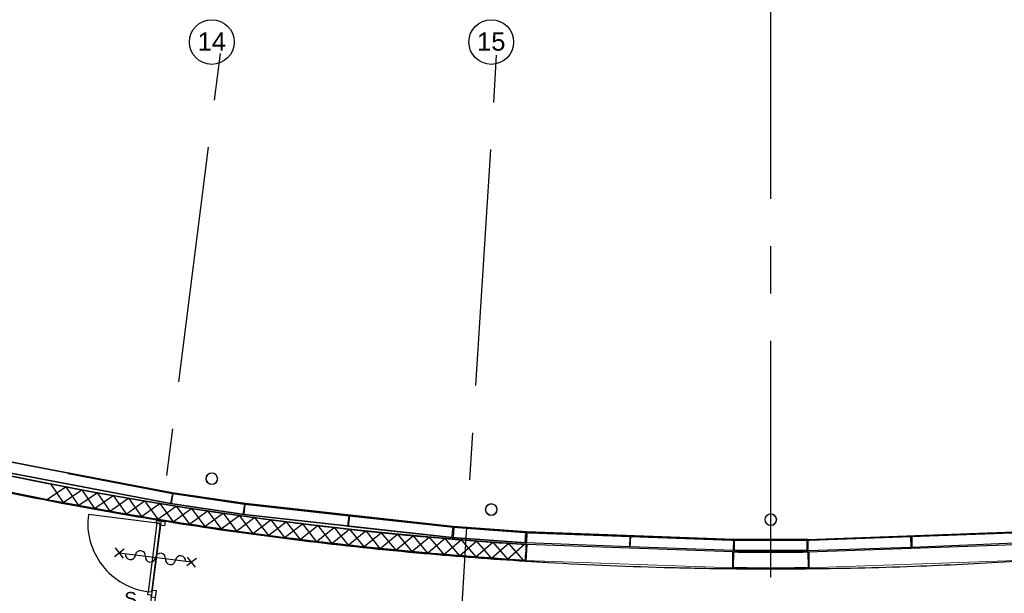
# Model space of a CAD drawing. Header units: millimetres. Extents: x -5940 to 121280, y -35718 to 26615.
# Tile 16 of 51: x 46172 to 59385, y -14546 to -6843. Entities that reach past the tile are written whole.
import ezdxf

# ---------------------------------------------------------------- set-up
doc = ezdxf.new("R2010")
doc.units = ezdxf.units.MM
doc.header["$LTSCALE"] = 100
doc.linetypes.add('CENTER', pattern=[50.8, 31.75, -6.35, 6.35, -6.35])
for name, color, linetype in [('AL22----_BINNENWAND', 2, 'Continuous'), ('AL28----_CONSTRUCTIES', 4, 'Continuous'), ('AL32----_BINNENKOZIJN', 1, 'Continuous'), ('BL$7----_STRAMIEN', 8, 'Continuous'), ('BL$8----_RUIMTENUMMER', 2, 'Continuous')]:
    doc.layers.add(name, color=color, linetype=linetype)
doc.styles.add('Arial', font='arial.ttf', dxfattribs={"height": 180})
doc.styles.add('Arial_4', font='arial.ttf', dxfattribs={"height": 245.883234})

# ---------------------------------------------------------------- blocks, each defined once
blk = doc.blocks.new('28_GdV_staal_buis_kolom - B160x6_3-V964-_--_100 begane grond')
at = {"linetype": 'ByBlock', "lineweight": -2}
h = blk.add_hatch(dxfattribs=at)
h.set_pattern_fill('FP_731', color=0, style=0, pattern_type=2)
h.set_pattern_definition([(45, (-51904.06, -18706.93), (-106.066, 106.066), [])])
h.paths.add_polyline_path([(0, -80), (31, -74), (57, -57), (74, -31), (80, 0), (74, 31), (57, 57), (31, 74), (0, 80), (-31, 74), (-57, 57), (-74, 31), (-80, 0), (-74, -31), (-56, -57), (-31, -74)], flags=0)
h.paths.add_polyline_path([(0, -74), (-28, -68), (-52, -52), (-68, -28), (-74, 0), (-68, 28), (-52, 52), (-28, 68), (0, 74), (28, 68), (52, 52), (68, 28), (74, 0), (68, -28), (52, -52), (28, -68)], flags=0)
at = {"color": 0, "linetype": 'ByBlock', "lineweight": -2}
for radius, start, end in [(80, 0, 180), (80, 180, 0), (73.7, 360, 180), (73.7, 180, 360)]:
    blk.add_arc((0, 0), radius, start, end, dxfattribs=at)
blk = doc.blocks.new('28_GdV_staal_buis_kolom - B160x6_3-V965-_--_100 begane grond')
at = {"linetype": 'ByBlock', "lineweight": -2}
h = blk.add_hatch(dxfattribs=at)
h.set_pattern_fill('FP_732', color=0, style=0, pattern_type=2)
h.set_pattern_definition([(45, (-55654.06, -18292.69), (-106.066, 106.066), [])])
h.paths.add_polyline_path([(0, -80), (31, -74), (57, -57), (74, -31), (80, 0), (74, 31), (57, 57), (31, 74), (0, 80), (-31, 74), (-57, 57), (-74, 31), (-80, 0), (-74, -31), (-57, -57), (-31, -74), (-27, -75)], flags=0)
h.paths.add_polyline_path([(0, -74), (-28, -68), (-52, -52), (-68, -28), (-74, 0), (-68, 28), (-52, 52), (-27, 68), (0, 74), (28, 68), (52, 52), (68, 28), (74, 0), (68, -28), (52, -52), (28, -68)], flags=0)
at = {"color": 0, "linetype": 'ByBlock', "lineweight": -2}
for radius, start, end in [(80, 0, 180), (80, 180, 0), (73.7, 360, 180), (73.7, 180, 360)]:
    blk.add_arc((0, 0), radius, start, end, dxfattribs=at)
blk = doc.blocks.new('28_GdV_staal_buis_kolom - B160x6_3-V966-_--_100 begane grond')
at = {"linetype": 'ByBlock', "lineweight": -2}
h = blk.add_hatch(dxfattribs=at)
h.set_pattern_fill('FP_733', color=0, style=0, pattern_type=2)
h.set_pattern_definition([(45, (-59404.06, -18156.87), (-106.066, 106.066), [])])
h.paths.add_polyline_path([(0, -80), (31, -74), (57, -57), (74, -31), (80, 0), (74, 31), (57, 57), (31, 74), (0, 80), (-31, 74), (-57, 57), (-74, 31), (-80, 0), (-74, -31), (-57, -57), (-31, -74)], flags=0)
h.paths.add_polyline_path([(0, -74), (-28, -68), (-52, -52), (-68, -28), (-74, 0), (-68, 28), (-52, 52), (-28, 68), (3, 73), (28, 68), (52, 52), (68, 28), (74, 0), (68, -28), (52, -52), (28, -68), (3, -73)], flags=0)
at = {"color": 0, "linetype": 'ByBlock', "lineweight": -2}
for radius, start, end in [(80, 0, 180), (80, 180, 0), (73.7, 360, 180), (73.7, 180, 360)]:
    blk.add_arc((0, 0), radius, start, end, dxfattribs=at)
blk = doc.blocks.new('Grid - r_3_0mm-7309776-_--_100 begane grond')
at = {"color": 0, "linetype": 'ByBlock', "lineweight": -2}
blk.add_circle((0, 0), 3, dxfattribs=at)
blk = doc.blocks.new('begane grond - begane grond_dwg_AS65ZSDA-9305741-_--_100 begane grond')
at = {"color": 0, "linetype": 'ByBlock', "lineweight": -2}
for p, q in [((-0.81, 5.68), (0.82, 7.32)), ((0.8, 5.71), (-0.78, 7.29)), ((0, -6.51), (0, 6.51)), ((-0.81, -7.35), (0.82, -5.71)), ((0.8, -7.32), (-0.78, -5.74))]:
    blk.add_line(p, q, dxfattribs=at)
for centre, start, end in [((0, 4.52), 90, 270), ((0, 2.71), 270, 90), ((0, 0.9), 90, 270), ((0, -0.9), 270, 90), ((0, -2.71), 90, 270), ((0, -4.52), 270, 90)]:
    blk.add_arc(centre, 0.905, start, end, dxfattribs=at)

msp = doc.modelspace()

# ---------------------------------------------------------------- linework, layer by layer
at = {"layer": 'AL22----_BINNENWAND', "lineweight": 35}
for p, q in [((46482, -12864), (45423, -12662)), ((45392, -12808), (48195, -13342)), ((48220, -13195), (46482, -12864)), ((49202, -13342), (48220, -13195)), ((48195, -13342), (49183, -13489)), ((51985, -13649), (49202, -13342)), ((49183, -13489), (51972, -13797)), ((52977, -13721), (51985, -13649)), ((51972, -13797), (52968, -13870)), ((52968, -13870), (52971, -13870)), ((55753, -13834), (55750, -13971)), ((55753, -13822), (55753, -13834)), ((56747, -13822), (55753, -13822)), ((56750, -13971), (56747, -13822)), ((52963, -14104), (52970, -13890)), ((55741, -13990), (55741, -14204)), ((55750, -13971), (56750, -13971)), ((56761, -14204), (56753, -13991))]:
    msp.add_line(p, q, dxfattribs=at)
at = {"layer": 'AL22----_BINNENWAND'}
for p, q in [((46584, -13077), (46754, -13327)), ((55753, -13822), (52977, -13721)), ((52948, -13889), (52721, -14088)), ((52967, -13890), (52954, -14103)), ((52963, -14104), (52976, -13890)), ((52977, -13890), (52963, -14114)), ((55740, -13991), (52977, -13890)), ((55740, -13991), (55738, -14215)), ((55750, -13991), (55748, -14205)), ((56750, -13991), (56752, -14205)), ((56753, -13991), (59524, -13890)), ((56760, -13991), (56762, -14215))]:
    msp.add_line(p, q, dxfattribs=at)
at = {"layer": 'AL22----_BINNENWAND', "lineweight": 25}
for q in [(52971, -13870), (52976, -13731)]:
    msp.add_line((52976, -13733), q, dxfattribs=at)
at = {"layer": 'AL22----_BINNENWAND', "lineweight": 13}
for p, q in [((59523, -13721), (56747, -13822)), ((52955, -14079), (52954, -14104)), ((52954, -14104), (55741, -14204)), ((52957, -14029), (52955, -14079)), ((55742, -14179), (55744, -14129)), ((56759, -14204), (59546, -14104)), ((55741, -14204), (55742, -14179))]:
    msp.add_line(p, q, dxfattribs=at)
at = {"layer": 'AL22----_BINNENWAND', "lineweight": 35, "flags": 128}
for points in [[(52970, -13890), (52382, -13850), (51796, -13803), (51211, -13749), (50628, -13689), (50048, -13622), (49470, -13549), (48894, -13469), (48322, -13383), (47752, -13290), (47186, -13191), (46624, -13085), (46065, -12974), (45510, -12856), (44959, -12731), (44413, -12601)], [(56753, -13991), (56247, -13993), (55741, -13990)]]:
    msp.add_lwpolyline(points, dxfattribs=at)
at = {"layer": 'AL22----_BINNENWAND', "flags": 128}
for points in [[(46824, -12939), (48221, -13205), (48195, -13342), (46798, -13076)], [(46965, -13367), (46794, -13117), (46544, -13287)], [(46755, -13327), (47005, -13157), (47177, -13406)], [(47388, -13444), (47215, -13195), (46966, -13367)], [(48221, -13205), (49189, -13350), (50588, -13505), (51987, -13659), (53005, -13732), (55724, -13831), (56776, -13831), (59495, -13732)], [(59495, -13732), (56776, -13831), (55724, -13831), (53005, -13732), (51987, -13659), (50588, -13505), (49189, -13350), (48221, -13205), (49189, -13350), (50588, -13505), (51987, -13659), (53005, -13732), (55724, -13831), (56776, -13831), (59495, -13732)], [(59495, -13732), (56776, -13831), (55724, -13831), (53005, -13732), (51987, -13659), (50588, -13505), (49189, -13350), (48221, -13205), (49189, -13350), (50588, -13505), (51987, -13659), (53005, -13732), (55724, -13831), (56776, -13831), (59495, -13732)], [(59495, -13732), (56776, -13831), (55724, -13831), (53005, -13732), (51987, -13659), (50588, -13505), (49189, -13350), (48221, -13205), (49189, -13350), (50588, -13505), (51987, -13659), (53005, -13732), (55724, -13831), (56776, -13831), (59495, -13732)], [(47178, -13406), (47426, -13233), (47600, -13480)], [(47812, -13516), (47637, -13270), (47389, -13444)], [(47601, -13481), (47848, -13305), (48024, -13551)], [(48236, -13585), (48059, -13340), (47813, -13516)], [(48025, -13551), (48270, -13374), (48449, -13618)], [(48661, -13651), (48482, -13407), (48237, -13585)], [(48450, -13619), (48693, -13439), (48874, -13682)], [(49087, -13712), (48905, -13470), (48662, -13651)], [(48875, -13682), (49117, -13500), (49300, -13741)], [(49513, -13770), (49329, -13529), (49088, -13712)], [(49300, -13742), (49541, -13558), (49726, -13797)], [(49939, -13824), (49753, -13585), (49514, -13770)], [(49727, -13798), (49966, -13612), (50152, -13850)], [(50366, -13875), (50178, -13637), (49940, -13824)], [(50153, -13850), (50391, -13662), (50579, -13899)], [(51649, -14005), (51455, -13772), (51222, -13965), (51029, -13732), (50793, -13922), (50603, -13686), (50367, -13875)], [(50580, -13899), (50816, -13709), (51006, -13944)], [(51009, -13945), (51242, -13752), (51435, -13985)], [(51436, -13985), (51668, -13791), (51863, -14023)], [(52077, -14041), (51881, -13810), (51650, -14005)], [(51864, -14023), (52094, -13827), (52291, -14057)], [(52505, -14073), (52308, -13844), (52078, -14041)], [(52292, -14057), (52521, -13860), (52720, -14088)], [(55765, -13971), (55765, -13832), (56735, -13832), (56735, -13971), (55765, -13971)], [(52934, -14102), (52735, -13875), (52506, -14073)]]:
    msp.add_lwpolyline(points, dxfattribs=at)
for points in [[(48231, -13207), (49189, -13350), (49168, -13487), (48210, -13344)], [(50572, -13643), (49183, -13489), (49199, -13351), (50588, -13505)], [(50582, -13644), (51972, -13797), (51987, -13659), (50598, -13506)], [(51997, -13660), (51987, -13798), (52953, -13869), (52964, -13730)]]:
    msp.add_lwpolyline(points, close=True, dxfattribs=at)
at = {"layer": 'AL22----_BINNENWAND'}
for points in [[(52976, -13730), (54359, -13781), (54356, -13920), (52971, -13870)], [(59524, -13732), (58142, -13788), (58145, -13927), (59529, -13870)], [(54371, -13781), (55754, -13832), (55750, -13971), (54366, -13920)], [(58131, -13788), (56747, -13831), (56750, -13970), (58135, -13928)]]:
    msp.add_lwpolyline(points, close=True, dxfattribs=at)
for radius, start in [(49060, 256.3613), (49274, 256.361)]:
    msp.add_arc((55974, 35078), radius, start, 266.4962, dxfattribs=at)
for points, knots in [([(44414, -12599), (44684, -12665), (44955, -12729), (45694, -12897), (46164, -12995), (47112, -13179), (47590, -13264), (48553, -13420), (49038, -13492), (50014, -13620), (50504, -13677), (51490, -13778), (51985, -13821), (52643, -13869), (52805, -13880), (52967, -13890)], [1.1643497, 1.1643497, 1.1643497, 1.1643497, 1.1937757, 1.1937757, 1.2439406, 1.2439406, 1.2941055, 1.2941055, 1.3442705, 1.3442705, 1.3944354, 1.3944354, 1.4446003, 1.4446003, 1.4609308, 1.4609308, 1.4609308, 1.4609308]), ([(44363, -12807), (44487, -12837), (44611, -12867), (45222, -13012), (45714, -13120), (46707, -13321), (47209, -13414), (48219, -13585), (48728, -13663), (49752, -13804), (50268, -13866), (51304, -13975), (51824, -14022), (52549, -14077), (52751, -14091), (52954, -14103)], [1.1643497, 1.1643497, 1.1643497, 1.1643497, 1.1777835, 1.1777835, 1.230343, 1.230343, 1.2829024, 1.2829024, 1.3354618, 1.3354618, 1.3880213, 1.3880213, 1.4405807, 1.4405807, 1.4609311, 1.4609311, 1.4609311, 1.4609311]), ([(45349, -13048), (45807, -13150), (46269, -13245), (47263, -13435), (47796, -13527), (48871, -13695), (49413, -13770), (50502, -13903), (51050, -13961), (52053, -14051), (52508, -14085), (52963, -14114)], [1.1998543, 1.1998543, 1.1998543, 1.1998543, 1.2488296, 1.2488296, 1.3043993, 1.3043993, 1.359969, 1.359969, 1.4155387, 1.4155387, 1.461265, 1.461265, 1.461265, 1.461265]), ([(52963, -14114), (53061, -14120), (53159, -14126), (53812, -14163), (54367, -14186), (55195, -14207), (55466, -14212), (55738, -14215)], [1.46126502, 1.46126502, 1.46126502, 1.46126502, 1.47110844, 1.47110844, 1.52667814, 1.52667814, 1.55376339, 1.55376339, 1.55376339, 1.55376339]), ([(56762, -14215), (57263, -14210), (57764, -14198), (58689, -14162), (59113, -14141), (59537, -14114)], [1.58782926, 1.58782926, 1.58782926, 1.58782926, 1.63781754, 1.63781754, 1.68032763, 1.68032763, 1.68032763, 1.68032763]), ([(55738, -14215), (56023, -14217), (56309, -14218), (56650, -14216), (56706, -14215), (56762, -14215)], [1.55376339, 1.55376339, 1.55376339, 1.55376339, 1.58224784, 1.58224784, 1.58782926, 1.58782926, 1.58782926, 1.58782926]), ([(55748, -14205), (55780, -14205), (55813, -14205), (56148, -14208), (56450, -14207), (56752, -14205)], [1.55409599, 1.55409599, 1.55409599, 1.55409599, 1.55733574, 1.55733574, 1.58749666, 1.58749666, 1.58749666, 1.58749666])]:
    msp.add_open_spline(points, degree=3, knots=knots, dxfattribs=at)
at = {"layer": 'AL22----_BINNENWAND', "lineweight": 35}
msp.add_open_spline([(44355, -12807), (44391, -12816), (45435, -13071), (47534, -13506), (50394, -13903), (52219, -14057), (52963, -14104)], degree=3, knots=[0.3733561, 0.3733561, 0.3733561, 0.3733561, 0.3752525, 0.4277778, 0.480303, 0.5162143, 0.5162143, 0.5162143, 0.5162143], dxfattribs=at)
at = {"layer": 'AL22----_BINNENWAND'}
msp.add_open_spline([(55750, -13991), (56083, -13994), (56417, -13994), (56750, -13991)], degree=3, dxfattribs=at)
at = {"layer": 'AL22----_BINNENWAND', "lineweight": 35}
msp.add_open_spline([(55741, -14204), (56081, -14208), (56421, -14208), (56761, -14204)], degree=3, dxfattribs=at)
at = {"layer": 'AL32----_BINNENKOZIJN'}
msp.add_line((48016, -13603), (47094, -13486), dxfattribs=at)
at = {"layer": 'AL32----_BINNENKOZIJN', "flags": 128}
for points in [[(48056, -13608), (47939, -14530), (47900, -14525), (48016, -13603)], [(48125, -13574), (48116, -13641), (48053, -13633), (48056, -13608), (48006, -13601), (48012, -13560), (48026, -13562), (48025, -13572), (48108, -13582), (48110, -13572), (48125, -13574), (48116, -13641), (48053, -13633), (48056, -13608), (48006, -13601), (48012, -13560), (48026, -13562), (48025, -13572), (48108, -13582), (48110, -13572)], [(48111, -13565), (48108, -13582), (48025, -13572), (48027, -13555)]]:
    msp.add_lwpolyline(points, close=True, dxfattribs=at)
msp.add_lwpolyline([(47862, -15652), (47995, -14601), (48006, -14514), (47942, -14506), (47939, -14530), (47890, -14524), (47885, -14562), (47935, -14568), (47931, -14593), (47995, -14601)], dxfattribs=at)
at = {"layer": 'AL32----_BINNENKOZIJN'}
msp.add_arc((48016, -13603), 930, 172.8, 262.8, dxfattribs=at)
at = {"layer": 'BL$7----_STRAMIEN', "linetype": 'CENTER'}
for p, q in [((56250, -34650), (56250, 25615)), ((49338, -3516), (45404, -34653)), ((52807, -3518), (50849, -34651))]:
    msp.add_line(p, q, dxfattribs=at)

# ---------------------------------------------------------------- block references
at = {"layer": 'AL28----_CONSTRUCTIES', "lineweight": 18}
for name, p in [('28_GdV_staal_buis_kolom - B160x6_3-V964-_--_100 begane grond', (48750, -13007)), ('28_GdV_staal_buis_kolom - B160x6_3-V965-_--_100 begane grond', (52500, -13421)), ('28_GdV_staal_buis_kolom - B160x6_3-V966-_--_100 begane grond', (56250, -13557))]:
    msp.add_blockref(name, p, dxfattribs=at)
at = {"layer": 'AL32----_BINNENKOZIJN', "xscale": 74.99999999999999, "yscale": 74.99999999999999, "zscale": 74.99999999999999, "rotation": 82.8000000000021}
msp.add_blockref('begane grond - begane grond_dwg_AS65ZSDA-9305741-_--_100 begane grond', (47993, -14067), dxfattribs=at)
at = {"layer": 'BL$7----_STRAMIEN', "xscale": 99.99999999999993, "yscale": 99.99999999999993, "zscale": 99.99999999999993}
for p in [(48750, -7143), (52500, -7143)]:
    msp.add_blockref('Grid - r_3_0mm-7309776-_--_100 begane grond', p, dxfattribs=at)

# ---------------------------------------------------------------- texts
at = {"layer": 'BL$7----_STRAMIEN', "lineweight": 9, "char_height": 245.9, "width": 456, "attachment_point": 2, "line_spacing_factor": 0.938532, "style": 'Arial_4'}
for s, insert in [('14', (48750, -7013)), ('15', (52500, -7013))]:
    msp.add_mtext(s, dxfattribs=dict(at, insert=insert))
at = {"layer": 'BL$8----_RUIMTENUMMER', "insert": (47576, -14528), "char_height": 180, "width": 199.78, "attachment_point": 1, "line_spacing_factor": 0.938532, "style": 'Arial'}
msp.add_mtext('S', dxfattribs=at)

doc.saveas('drawing.dxf')
